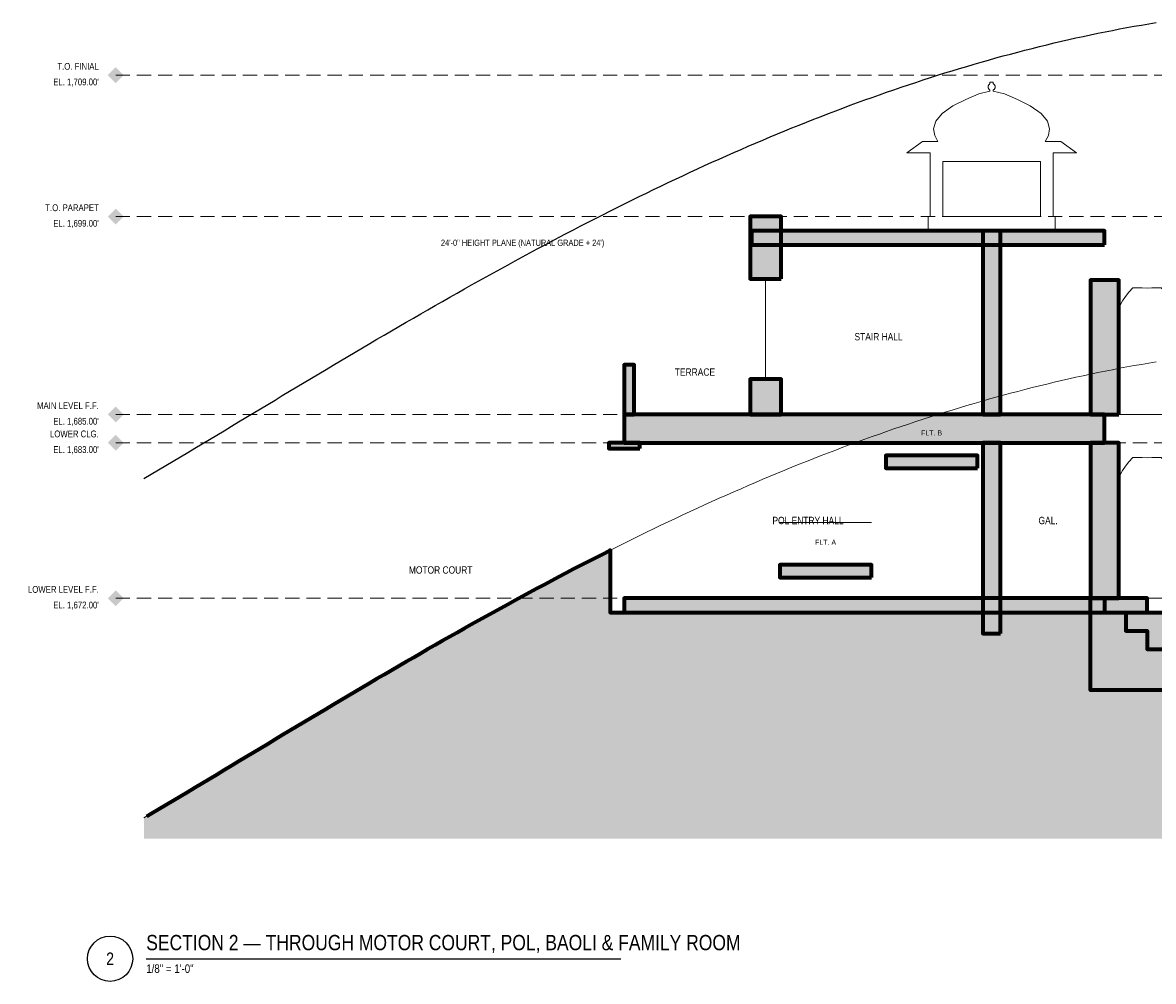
# Model space of a CAD drawing. Header units: inches. Extents: x -103 to 1681, y -1045 to 842.
# Tile 1 of 4: x -103 to 857, y -1045 to -231. Entities that reach past the tile are written whole.
import ezdxf
from ezdxf.enums import TextEntityAlignment as Align

# ---------------------------------------------------------------- set-up
doc = ezdxf.new("R2010")
doc.units = ezdxf.units.IN
doc.header["$LTSCALE"] = 48
doc.header["$MEASUREMENT"] = 0
doc.linetypes.add('DASHED', pattern=[1.524, 1.27, -0.254])
doc.linetypes.add('HIDDEN', pattern=[0.375, 0.25, -0.125])
for name, color, linetype, lineweight in [('A-ANNO-SYMB', 7, 'CONTINUOUS', 25), ('A-ANNO-TEXT', 7, 'CONTINUOUS', 25), ('A-GLAZ', 4, 'CONTINUOUS', 18), ('A-HIDN', 8, 'HIDDEN', 18), ('A-HTPL', 1, 'DASHED', 25), ('A-SECT-BYND', 8, 'CONTINUOUS', 18), ('A-SECT-CUT', 7, 'CONTINUOUS', 70), ('A-SECT-PATT', 8, 'CONTINUOUS', 9)]:
    doc.layers.add(name, color=color, linetype=linetype, lineweight=lineweight)
doc.styles.add('JM', font='IBMPlexSansCondensed-Regular.ttf')

msp = doc.modelspace()

# ---------------------------------------------------------------- hatches: boundary and pattern name
at = {"layer": 'A-ANNO-SYMB'}
h = msp.add_hatch(color=7, dxfattribs=at)
h.dxf.hatch_style = 1
h.paths.add_polyline_path([(-30.72, -276), (-24, -269.28), (-17.28, -276), (-24, -282.72)])
h = msp.add_hatch(color=7, dxfattribs=at)
h.dxf.hatch_style = 1
h.paths.add_polyline_path([(-30.72, -396), (-24, -389.28), (-17.28, -396), (-24, -402.72)])
h = msp.add_hatch(color=7, dxfattribs=at)
h.dxf.hatch_style = 1
h.paths.add_polyline_path([(-30.72, -564), (-24, -557.28), (-17.28, -564), (-24, -570.72)])
h = msp.add_hatch(color=7, dxfattribs=at)
h.dxf.hatch_style = 1
h.paths.add_polyline_path([(-30.72, -588), (-24, -581.28), (-17.28, -588), (-24, -594.72)])
h = msp.add_hatch(color=7, dxfattribs=at)
h.dxf.hatch_style = 1
h.paths.add_polyline_path([(-30.72, -720), (-24, -713.28), (-17.28, -720), (-24, -726.72)])
at = {"layer": 'A-SECT-PATT'}
h = msp.add_hatch(color=7, dxfattribs=at)
h.dxf.hatch_style = 1
h.paths.add_polyline_path([(541.2, -448.8), (541.2, -396), (514.8, -396), (514.8, -448.8)])
h = msp.add_hatch(color=7, dxfattribs=at)
h.dxf.hatch_style = 1
h.paths.add_polyline_path([(816, -420), (816, -408), (516, -408), (516, -420)])
h = msp.add_hatch(color=7, dxfattribs=at)
h.dxf.hatch_style = 1
h.paths.add_polyline_path([(727.5, -564), (727.5, -408), (712.5, -408), (712.5, -564)])
h = msp.add_hatch(color=7, dxfattribs=at)
h.dxf.hatch_style = 1
h.paths.add_polyline_path([(828, -564), (828, -450), (804, -450), (804, -564)])
h = msp.add_hatch(color=7, dxfattribs=at)
h.dxf.hatch_style = 1
h.paths.add_polyline_path([(416.4, -564), (416.4, -522), (408, -522), (408, -564)])
h = msp.add_hatch(color=7, dxfattribs=at)
h.dxf.hatch_style = 1
h.paths.add_polyline_path([(541.2, -564), (541.2, -534), (514.8, -534), (514.8, -564)])
h = msp.add_hatch(color=7, dxfattribs=at)
h.dxf.hatch_style = 1
h.paths.add_polyline_path([(816, -588), (816, -564), (408, -564), (408, -588)])
h = msp.add_hatch(color=7, dxfattribs=at)
h.dxf.hatch_style = 1
h.paths.add_polyline_path([(421.2, -592.8), (421.2, -588), (394.8, -588), (394.8, -592.8)])
h = msp.add_hatch(color=7, dxfattribs=at)
h.dxf.hatch_style = 1
h.paths.add_polyline_path([(727.5, -750), (727.5, -588), (712.5, -588), (712.5, -750)])
h = msp.add_hatch(color=7, dxfattribs=at)
h.dxf.hatch_style = 1
h.paths.add_polyline_path([(828, -720), (828, -588), (804, -588), (804, -720)])
h = msp.add_hatch(color=7, dxfattribs=at)
h.dxf.hatch_style = 1
h.paths.add_polyline_path([(708, -609.69), (708, -598.89), (630, -598.89), (630, -609.69)])
h = msp.add_hatch(dxfattribs=at)
h.set_pattern_fill('AR-SAND', scale=12)
h.paths.add_polyline_path([(0, -906.43), (6.18, -902.75), (12.37, -899.08), (18.55, -895.39), (24.74, -891.7), (30.92, -888.01), (37.11, -884.31), (43.29, -880.61), (49.48, -876.9), (55.66, -873.19), (61.85, -869.48), (68.03, -865.76), (74.22, -862.05), (80.4, -858.33), (86.58, -854.61), (92.77, -850.89), (98.95, -847.18), (105.14, -843.46), (111.32, -839.74), (117.51, -836.03), (123.69, -832.32), (129.88, -828.61), (136.06, -824.91), (142.25, -821.21), (148.43, -817.52), (154.62, -813.83), (160.8, -810.15), (166.98, -806.47), (173.17, -802.8), (179.35, -799.14), (185.54, -795.49), (191.72, -791.85), (197.91, -788.21), (204.09, -784.59), (210.28, -780.97), (216.46, -777.37), (222.65, -773.78), (228.83, -770.2), (235.02, -766.63), (241.2, -763.07), (247.38, -759.53), (253.57, -756), (259.75, -752.48), (265.94, -748.98), (272.12, -745.49), (278.31, -742.02), (284.49, -738.56), (290.68, -735.12), (296.86, -731.69), (303.05, -728.28), (309.23, -724.89), (315.42, -721.51), (321.6, -718.15), (327.78, -714.81), (333.97, -711.49), (340.15, -708.19), (346.34, -704.9), (352.52, -701.64), (358.71, -698.39), (364.89, -695.16), (371.08, -691.96), (377.26, -688.77), (383.45, -685.61), (389.63, -682.46), (395.82, -679.34), (396, -679.24), (396, -732), (1500, -732), (1500, -655.27), (1502.86, -656.86), (1509.05, -660.32), (1515.23, -663.81), (1521.42, -667.33), (1527.6, -670.87), (1533.78, -674.43), (1539.97, -678.02), (1546.15, -681.63), (1552.34, -685.26), (1558.52, -688.92), (1564.71, -692.6), (1570.89, -696.3), (1577.08, -700.02), (1583.26, -703.75), (1589.45, -707.51), (1595.63, -711.29), (1601.82, -715.08), (1608, -718.9), (1608, -924), (0, -924)])
h = msp.add_hatch(color=7, dxfattribs=at)
h.dxf.hatch_style = 1
h.paths.add_polyline_path([(618, -702.44), (618, -691.64), (540, -691.64), (540, -702.44)])
h = msp.add_hatch(color=7, dxfattribs=at)
h.dxf.hatch_style = 1
h.paths.add_polyline_path([(852, -732), (852, -720), (408, -720), (408, -732)])
h = msp.add_hatch(color=7, dxfattribs=at)
h.dxf.hatch_style = 1
h.paths.add_polyline_path([(1116, -798), (804, -798), (804, -720), (816, -720), (816, -732), (834, -732), (834, -747.6), (852, -747.6), (852, -763.2), (888, -763.2), (888, -780), (1032, -780), (1032, -763.2), (1068, -763.2), (1068, -747.6), (1086, -747.6), (1086, -732), (1104, -732), (1104, -720), (1116, -720)])

# ---------------------------------------------------------------- linework, layer by layer
at = {"layer": 'A-ANNO-SYMB'}
msp.add_line((1.92, -1026), (405.12, -1026), dxfattribs=at)
msp.add_circle((-28.8, -1026), 19.2, dxfattribs=at)
at = {"layer": 'A-GLAZ'}
msp.add_line((528, -534), (528, -448.8), dxfattribs=at)
at = {"layer": 'A-HIDN'}
for p, q in [((-24, -276), (1608, -276)), ((-24, -396), (1608, -396)), ((-24, -564), (1608, -564)), ((-24, -588), (1608, -588)), ((-24, -720), (1608, -720))]:
    msp.add_line(p, q, dxfattribs=at)
msp.add_lwpolyline([(0, -906.43), (6.18, -902.75), (12.37, -899.08), (18.55, -895.39), (24.74, -891.7), (30.92, -888.01), (37.11, -884.31), (43.29, -880.61), (49.48, -876.9), (55.66, -873.19), (61.85, -869.48), (68.03, -865.76), (74.22, -862.05), (80.4, -858.33), (86.58, -854.61), (92.77, -850.89), (98.95, -847.18), (105.14, -843.46), (111.32, -839.74), (117.51, -836.03), (123.69, -832.32), (129.88, -828.61), (136.06, -824.91), (142.25, -821.21), (148.43, -817.52), (154.62, -813.83), (160.8, -810.15), (166.98, -806.47), (173.17, -802.8), (179.35, -799.14), (185.54, -795.49), (191.72, -791.85), (197.91, -788.21), (204.09, -784.59), (210.28, -780.97), (216.46, -777.37), (222.65, -773.78), (228.83, -770.2), (235.02, -766.63), (241.2, -763.07), (247.38, -759.53), (253.57, -756), (259.75, -752.48), (265.94, -748.98), (272.12, -745.49), (278.31, -742.02), (284.49, -738.56), (290.68, -735.12), (296.86, -731.69), (303.05, -728.28), (309.23, -724.89), (315.42, -721.51), (321.6, -718.15), (327.78, -714.81), (333.97, -711.49), (340.15, -708.19), (346.34, -704.9), (352.52, -701.64), (358.71, -698.39), (364.89, -695.16), (371.08, -691.96), (377.26, -688.77), (383.45, -685.61), (389.63, -682.46), (395.82, -679.34), (402, -676.23), (408.18, -673.15), (414.37, -670.09), (420.55, -667.06), (426.74, -664.04), (432.92, -661.05), (439.11, -658.08), (445.29, -655.14), (451.48, -652.21), (457.66, -649.32), (463.85, -646.44), (470.03, -643.59), (476.22, -640.76), (482.4, -637.96), (488.58, -635.18), (494.77, -632.43), (500.95, -629.7), (507.14, -627), (513.32, -624.32), (519.51, -621.67), (525.69, -619.04), (531.88, -616.44), (538.06, -613.86), (544.25, -611.32), (550.43, -608.79), (556.62, -606.3), (562.8, -603.83), (568.98, -601.39), (575.17, -598.97), (581.35, -596.58), (587.54, -594.22), (593.72, -591.89), (599.91, -589.58), (606.09, -587.3), (612.28, -585.05), (618.46, -582.83), (624.65, -580.63), (630.83, -578.46), (637.02, -576.32), (643.2, -574.21), (649.38, -572.13), (655.57, -570.08), (661.75, -568.05), (667.94, -566.06), (674.12, -564.09), (680.31, -562.15), (686.49, -560.24), (692.68, -558.36), (698.86, -556.51), (705.05, -554.69), (711.23, -552.9), (717.42, -551.14), (723.6, -549.41), (729.78, -547.71), (735.97, -546.04), (742.15, -544.4), (748.34, -542.79), (754.52, -541.22), (760.71, -539.67), (766.89, -538.16), (773.08, -536.67), (779.26, -535.22), (785.45, -533.8), (791.63, -532.42), (797.82, -531.07), (804, -529.74), (810.18, -528.46), (816.37, -527.2), (822.55, -525.98), (828.74, -524.8), (834.92, -523.65), (841.11, -522.53), (847.29, -521.45), (853.48, -520.41), (859.66, -519.4)], dxfattribs=at)
at = {"layer": 'A-HTPL'}
msp.add_lwpolyline([(0, -618.43), (6.18, -614.75), (12.37, -611.08), (18.55, -607.39), (24.74, -603.7), (30.92, -600.01), (37.11, -596.31), (43.29, -592.61), (49.48, -588.9), (55.66, -585.19), (61.85, -581.48), (68.03, -577.76), (74.22, -574.05), (80.4, -570.33), (86.58, -566.61), (92.77, -562.89), (98.95, -559.18), (105.14, -555.46), (111.32, -551.74), (117.51, -548.03), (123.69, -544.32), (129.88, -540.61), (136.06, -536.91), (142.25, -533.21), (148.43, -529.52), (154.62, -525.83), (160.8, -522.15), (166.98, -518.47), (173.17, -514.8), (179.35, -511.14), (185.54, -507.49), (191.72, -503.85), (197.91, -500.21), (204.09, -496.59), (210.28, -492.97), (216.46, -489.37), (222.65, -485.78), (228.83, -482.2), (235.02, -478.63), (241.2, -475.07), (247.38, -471.53), (253.57, -468), (259.75, -464.48), (265.94, -460.98), (272.12, -457.49), (278.31, -454.02), (284.49, -450.56), (290.68, -447.12), (296.86, -443.69), (303.05, -440.28), (309.23, -436.89), (315.42, -433.51), (321.6, -430.15), (327.78, -426.81), (333.97, -423.49), (340.15, -420.19), (346.34, -416.9), (352.52, -413.64), (358.71, -410.39), (364.89, -407.16), (371.08, -403.96), (377.26, -400.77), (383.45, -397.61), (389.63, -394.46), (395.82, -391.34), (402, -388.23), (408.18, -385.15), (414.37, -382.09), (420.55, -379.06), (426.74, -376.04), (432.92, -373.05), (439.11, -370.08), (445.29, -367.14), (451.48, -364.21), (457.66, -361.32), (463.85, -358.44), (470.03, -355.59), (476.22, -352.76), (482.4, -349.96), (488.58, -347.18), (494.77, -344.43), (500.95, -341.7), (507.14, -339), (513.32, -336.32), (519.51, -333.67), (525.69, -331.04), (531.88, -328.44), (538.06, -325.86), (544.25, -323.32), (550.43, -320.79), (556.62, -318.3), (562.8, -315.83), (568.98, -313.39), (575.17, -310.97), (581.35, -308.58), (587.54, -306.22), (593.72, -303.89), (599.91, -301.58), (606.09, -299.3), (612.28, -297.05), (618.46, -294.83), (624.65, -292.63), (630.83, -290.46), (637.02, -288.32), (643.2, -286.21), (649.38, -284.13), (655.57, -282.08), (661.75, -280.05), (667.94, -278.06), (674.12, -276.09), (680.31, -274.15), (686.49, -272.24), (692.68, -270.36), (698.86, -268.51), (705.05, -266.69), (711.23, -264.9), (717.42, -263.14), (723.6, -261.41), (729.78, -259.71), (735.97, -258.04), (742.15, -256.4), (748.34, -254.79), (754.52, -253.22), (760.71, -251.67), (766.89, -250.16), (773.08, -248.67), (779.26, -247.22), (785.45, -245.8), (791.63, -244.42), (797.82, -243.07), (804, -241.74), (810.18, -240.46), (816.37, -239.2), (822.55, -237.98), (828.74, -236.8), (834.92, -235.65), (841.11, -234.53), (847.29, -233.45), (853.48, -232.41), (859.66, -231.4)], dxfattribs=at)
at = {"layer": 'A-SECT-BYND'}
for p, q in [((630, -562.89), (708, -562.89)), ((540, -655.64), (618, -655.64))]:
    msp.add_line(p, q, dxfattribs=at)
for points in [[(774, -408), (666, -408), (666, -396), (667.8, -396), (667.8, -342), (648, -342), (661.2, -332.4), (674.4, -332.4), (671.66, -327.22), (670.75, -321.6), (672.58, -315.12), (678.05, -308.64), (687.17, -302.16), (698.11, -296.54), (709.06, -291.79), (718.56, -289.54), (718.56, -288.59), (718.33, -288.45), (718.1, -288.28), (717.88, -288.08), (717.68, -287.86), (717.51, -287.63), (717.35, -287.37), (717.23, -287.11), (717.13, -286.83), (717.06, -286.55), (717.01, -286.25), (717, -285.96), (717.01, -285.67), (717.06, -285.37), (717.13, -285.09), (717.23, -284.81), (717.35, -284.55), (717.51, -284.29), (717.68, -284.06), (717.88, -283.84), (718.1, -283.64), (718.33, -283.47), (718.56, -283.33), (718.56, -282), (721.44, -282), (721.44, -283.33), (721.67, -283.47), (721.9, -283.64), (722.12, -283.84), (722.32, -284.06), (722.49, -284.29), (722.65, -284.55), (722.77, -284.81), (722.87, -285.09), (722.94, -285.37), (722.99, -285.67), (723, -285.96), (722.99, -286.25), (722.94, -286.55), (722.87, -286.83), (722.77, -287.11), (722.65, -287.37), (722.49, -287.63), (722.32, -287.86), (722.12, -288.08), (721.9, -288.28), (721.67, -288.45), (721.44, -288.59), (721.44, -289.54), (730.94, -291.79), (741.89, -296.54), (752.83, -302.16), (761.95, -308.64), (767.42, -315.12), (769.25, -321.6), (768.34, -327.22), (765.6, -332.4), (778.8, -332.4), (792, -342), (772.2, -342), (772.2, -396), (774, -396)], [(678.6, -396), (761.4, -396), (761.4, -349.2), (678.6, -349.2)], [(828, -564), (828, -476.4), (828.36, -473.58), (829.45, -470.67), (831.22, -467.5), (833.61, -464), (836.57, -460.29), (840, -456.65), (843.79, -456.43), (847.83, -456.56), (852, -456.72), (856.17, -456.56), (860.21, -456.43), (864, -456.65), (867.43, -460.29), (870.39, -464), (872.78, -467.5), (874.55, -470.67), (875.64, -473.58), (876, -476.4), (876, -476.4), (876, -564)], [(828, -720), (828, -620.4), (828.36, -617.58), (829.45, -614.67), (831.22, -611.5), (833.61, -608), (836.57, -604.29), (840, -600.65), (843.79, -600.43), (847.83, -600.56), (852, -600.72), (856.17, -600.56), (860.21, -600.43), (864, -600.65), (867.43, -604.29), (870.39, -608), (872.78, -611.5), (874.55, -614.67), (875.64, -617.58), (876, -620.4), (876, -620.4), (876, -720)]]:
    msp.add_lwpolyline(points, close=True, dxfattribs=at)
at = {"layer": 'A-SECT-CUT'}
for points in [[(541.2, -448.8), (541.2, -396), (514.8, -396), (514.8, -448.8)], [(816, -420), (816, -408), (516, -408), (516, -420)], [(727.5, -564), (727.5, -408), (712.5, -408), (712.5, -564)], [(828, -564), (828, -450), (804, -450), (804, -564)], [(416.4, -564), (416.4, -522), (408, -522), (408, -564)], [(541.2, -564), (541.2, -534), (514.8, -534), (514.8, -564)], [(816, -588), (816, -564), (408, -564), (408, -588)], [(421.2, -592.8), (421.2, -588), (394.8, -588), (394.8, -592.8)], [(727.5, -750), (727.5, -588), (712.5, -588), (712.5, -750)], [(828, -720), (828, -588), (804, -588), (804, -720)], [(708, -609.69), (708, -598.89), (630, -598.89), (630, -609.69)], [(618, -702.44), (618, -691.64), (540, -691.64), (540, -702.44)], [(852, -732), (852, -720), (408, -720), (408, -732)], [(1116, -798), (804, -798), (804, -720), (816, -720), (816, -732), (834, -732), (834, -747.6), (852, -747.6), (852, -763.2), (888, -763.2), (888, -780), (1032, -780), (1032, -763.2), (1068, -763.2), (1068, -747.6), (1086, -747.6), (1086, -732), (1104, -732), (1104, -720), (1116, -720)]]:
    msp.add_lwpolyline(points, close=True, dxfattribs=at)
msp.add_lwpolyline([(2.4, -905), (6.18, -902.75), (12.37, -899.08), (18.55, -895.39), (24.74, -891.7), (30.92, -888.01), (37.11, -884.31), (43.29, -880.61), (49.48, -876.9), (55.66, -873.19), (61.85, -869.48), (68.03, -865.76), (74.22, -862.05), (80.4, -858.33), (86.58, -854.61), (92.77, -850.89), (98.95, -847.18), (105.14, -843.46), (111.32, -839.74), (117.51, -836.03), (123.69, -832.32), (129.88, -828.61), (136.06, -824.91), (142.25, -821.21), (148.43, -817.52), (154.62, -813.83), (160.8, -810.15), (166.98, -806.47), (173.17, -802.8), (179.35, -799.14), (185.54, -795.49), (191.72, -791.85), (197.91, -788.21), (204.09, -784.59), (210.28, -780.97), (216.46, -777.37), (222.65, -773.78), (228.83, -770.2), (235.02, -766.63), (241.2, -763.07), (247.38, -759.53), (253.57, -756), (259.75, -752.48), (265.94, -748.98), (272.12, -745.49), (278.31, -742.02), (284.49, -738.56), (290.68, -735.12), (296.86, -731.69), (303.05, -728.28), (309.23, -724.89), (315.42, -721.51), (321.6, -718.15), (327.78, -714.81), (333.97, -711.49), (340.15, -708.19), (346.34, -704.9), (352.52, -701.64), (358.71, -698.39), (364.89, -695.16), (371.08, -691.96), (377.26, -688.77), (383.45, -685.61), (389.63, -682.46), (395.82, -679.34), (396, -679.24), (396, -732), (1500, -732)], dxfattribs=at)

# ---------------------------------------------------------------- texts
at = {"layer": 'A-ANNO-TEXT', "style": 'JM'}
for s, p in [('T.O. FINIAL', (-38.4, -273.12)), ('T.O. PARAPET', (-38.4, -393.12)), ('MAIN LEVEL F.F.', (-38.4, -561.12)), ('LOWER CLG.', (-38.4, -585.12)), ('LOWER LEVEL F.F.', (-38.4, -717.12))]:
    msp.add_text(s, height=5.76, dxfattribs=at).set_placement(p, align=Align.BOTTOM_RIGHT)
for s, p in [("EL. 1,709.00'", (-38.4, -278.88)), ("EL. 1,699.00'", (-38.4, -398.88)), ("EL. 1,685.00'", (-38.4, -566.88)), ("EL. 1,683.00'", (-38.4, -590.88)), ("EL. 1,672.00'", (-38.4, -722.88))]:
    msp.add_text(s, height=5.76, dxfattribs=at).set_placement(p, align=Align.TOP_RIGHT)
msp.add_text('24\'-0" HEIGHT PLANE (NATURAL GRADE + 24\')', height=5.28, dxfattribs=at).set_placement((321.6, -422.47), align=Align.BOTTOM_CENTER)
for s, height, p in [('STAIR HALL', 6.24, (624, -498)), ('TERRACE', 6.24, (468, -528)), ('FLT. B', 4.32, (669, -579.69)), ('POL ENTRY HALL', 6.24, (564, -654)), ('GAL.', 6.24, (768, -654)), ('FLT. A', 4.32, (579, -672.44)), ('MOTOR COURT', 6.24, (252, -696)), ('2', 10.56, (-28.8, -1026))]:
    msp.add_text(s, height=height, dxfattribs=at).set_placement(p, align=Align.MIDDLE_CENTER)
msp.add_text('SECTION 2 — THROUGH MOTOR COURT, POL, BAOLI & FAMILY ROOM', height=12.96, dxfattribs=at).set_placement((1.92, -1022.64), align=Align.BOTTOM_LEFT)
msp.add_text('1/8" = 1\'-0"', height=7.2, dxfattribs=at).set_placement((1.92, -1030.8), align=Align.TOP_LEFT)

doc.saveas('drawing.dxf')
